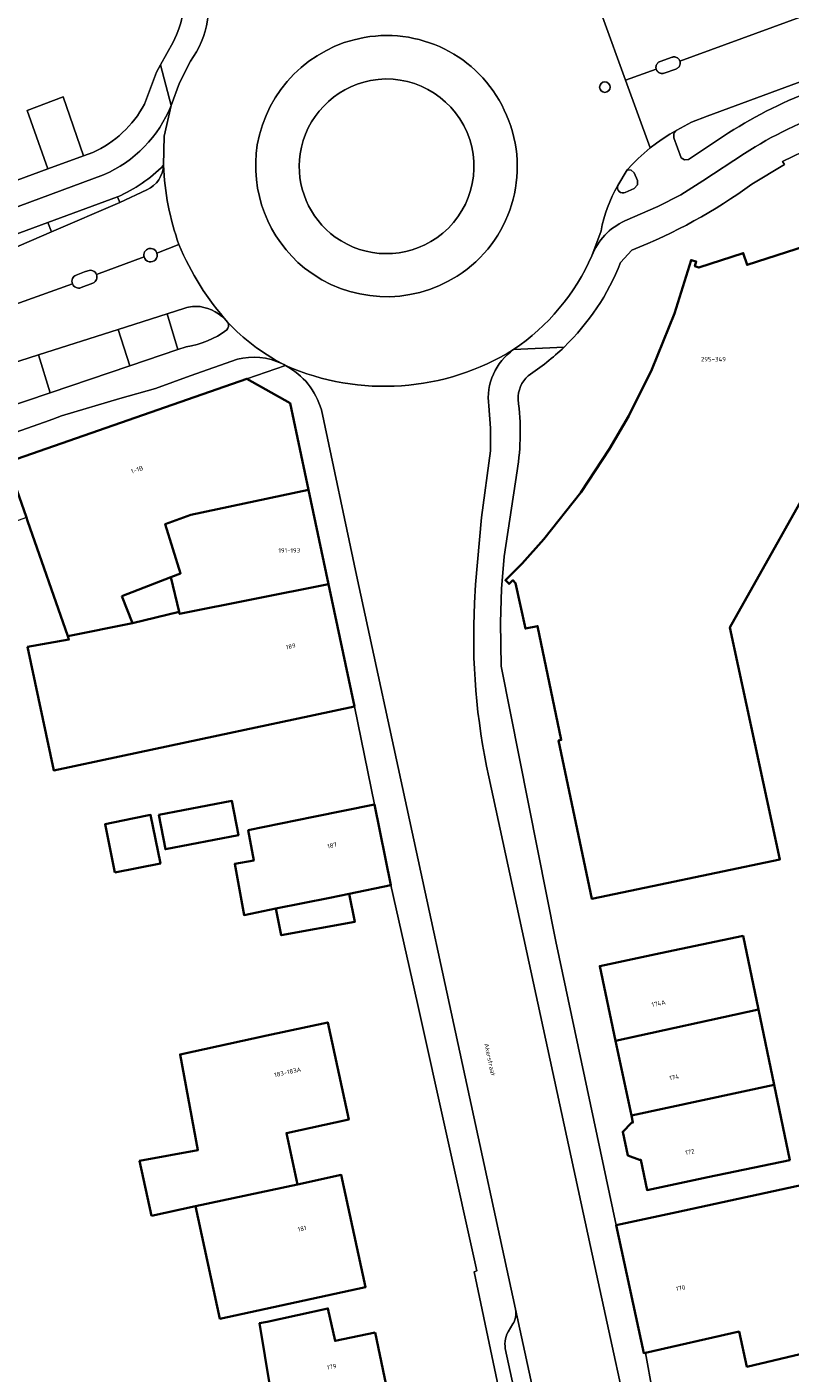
# Model space of a CAD drawing. Header units: metres. Extents: x 197700 to 204338, y 317132 to 325229.
# Tile 224 of 256: x 199766 to 199827, y 319368 to 319476. Entities that reach past the tile are written whole.
import ezdxf
from ezdxf.enums import TextEntityAlignment as Align

# ---------------------------------------------------------------- set-up
doc = ezdxf.new("R2010")
doc.units = ezdxf.units.M
for name, color, linetype, lineweight in [('B-WE-GR-BEPLANTING_CULTUUR_VASTE PLANTENVAK-GV', 90, 'Continuous', 18), ('B-WE-OG-BEBOUWING-GV', 7, 'Continuous', 35), ('B-WE-OG-BEBOUWING-T18', 10, 'Continuous', 18), ('B-WE-OG-TERREIN_CULTUURSCHEIDING-GV', 7, 'Continuous', 18), ('B-WE-OG-TERREIN_ERF-GV', 7, 'Continuous', 18), ('B-WE-OG-TOPOGRAFIE-T18', 10, 'Continuous', 18), ('B-WE-VH-VERHARDING_ASFALT-GV', 252, 'Continuous', 18), ('B-WE-VH-VERHARDING_BETON-GV', 252, 'Continuous', 18), ('B-WE-VH-VERHARDING_BETONSTRAATSTEEN-GV', 252, 'Continuous', 18), ('B-WE-VH-VERHARDING_OPEN-GV', 252, 'Continuous', 18), ('B-WE-VH-VERHARDING_SIERBESTRATING-GV', 252, 'Continuous', 18), ('B-WE-VH-VERHARDING_TEGEL-GV', 252, 'Continuous', 18)]:
    doc.layers.add(name, color=color, linetype=linetype, lineweight=lineweight)
doc.styles.add('NLCS-ISO-M200-T18', font='NLCS-ISO.ttf', dxfattribs={"height": 0.36})

msp = doc.modelspace()

# ---------------------------------------------------------------- linework, layer by layer
at = {"layer": 'B-WE-GR-BEPLANTING_CULTUUR_VASTE PLANTENVAK-GV'}
for points in [[(199793.661, 319471.769, 0.3151997), (199787.996, 319465.857)], [(199801.425, 319467.591, 0.3508581), (199793.661, 319471.769)], [(199798.988, 319459.108, 0.3556611), (199801.425, 319467.591)], [(199787.996, 319465.857, 0.2756488), (199790.827, 319459.157)], [(199790.827, 319459.157, 0.3184669), (199798.988, 319459.108)]]:
    msp.add_lwpolyline(points, format="xyb", dxfattribs=at)
at = {"layer": 'B-WE-OG-BEBOUWING-GV'}
msp.add_lwpolyline([(199833.459, 319459.982), (199823.954, 319456.919), (199823.648, 319457.871), (199820.066, 319456.717), (199819.751, 319456.814), (199819.865, 319457.187), (199819.444, 319457.316), (199818.122, 319453.011), (199816.295, 319448.515), (199814.443, 319444.781), (199812.899, 319442.116), (199810.593, 319438.624), (199807.6, 319434.857), (199805.859, 319432.916), (199804.518, 319431.555), (199804.815, 319431.258), (199805.112, 319431.555), (199805.338, 319431.329), (199806.121, 319427.672), (199807.096, 319427.874), (199809.01, 319418.71), (199808.795, 319418.666), (199811.463, 319405.931), (199816.357, 319406.956), (199826.594, 319409.1), (199822.578, 319427.744), (199831.288, 319443.257)], dxfattribs=at)
for points in [[(199773.649, 319430.288), (199777.605, 319431.809), (199778.391, 319432.111), (199777.156, 319436.078), (199779.208, 319436.832), (199788.668, 319438.836), (199787.194, 319445.791), (199783.725, 319447.769), (199764.616, 319441.118), (199764.442, 319441.057), (199765.995, 319436.597), (199766.086, 319436.335), (199769.318, 319427.049), (199774.531, 319428.097)], [(199777.156, 319436.078), (199778.391, 319432.111), (199777.605, 319431.809), (199778.274, 319429.009), (199778.306, 319428.847), (199790.277, 319431.242), (199788.668, 319438.836), (199779.208, 319436.832)], [(199766.084, 319426.21), (199768.191, 319416.262), (199773.469, 319417.381), (199781.399, 319419.062), (199787.475, 319420.35), (199792.367, 319421.387), (199790.277, 319431.242), (199778.306, 319428.847), (199778.274, 319429.009), (199774.531, 319428.097), (199769.318, 319427.049), (199769.409, 319426.789)], [(199776.639, 319412.681), (199777.168, 319409.915), (199783.042, 319411.037), (199782.513, 319413.804)], [(199773.106, 319408.036), (199776.76, 319408.779), (199775.968, 319412.673), (199774.529, 319412.381), (199772.315, 319411.931)], [(199783.82, 319411.446), (199784.265, 319409.012), (199782.749, 319408.735), (199783.5, 319404.619), (199786.047, 319405.136), (199790.403, 319406.02), (199791.94, 319406.332), (199795.304, 319407.014), (199793.987, 319413.508), (199789.087, 319412.514)], [(199786.047, 319405.136), (199786.481, 319402.998), (199792.398, 319404.072), (199791.94, 319406.332), (199790.403, 319406.02)], [(199813.376, 319394.505), (199824.868, 319397.022), (199823.638, 319402.948), (199817, 319401.548), (199812.107, 319400.516)], [(199824.868, 319397.022), (199813.376, 319394.505), (199814.643, 319388.5), (199826.128, 319390.955)], [(199776.054, 319380.427), (199779.582, 319381.192), (199787.795, 319382.953), (199786.899, 319387.087), (199791.912, 319388.174), (199790.218, 319395.985), (199785.332, 319394.925), (199778.345, 319393.409), (199779.775, 319385.715), (199775.095, 319384.845)], [(199826.128, 319390.955), (199814.643, 319388.5), (199814.764, 319387.924), (199814.667, 319387.904), (199813.948, 319387.19), (199814.351, 319385.282), (199815.296, 319384.92), (199815.394, 319384.94), (199815.91, 319382.494), (199820.802, 319383.526), (199827.383, 319384.914)], [(199787.795, 319382.953), (199779.582, 319381.192), (199781.544, 319372.142), (199793.272, 319374.686), (199791.313, 319383.716)], [(199818.309, 319380.726), (199813.422, 319379.672), (199815.641, 319369.379), (199815.773, 319369.409), (199823.304, 319371.107), (199823.939, 319368.288), (199831.495, 319370.069), (199831.368, 319370.606), (199831.984, 319370.753), (199831.362, 319373.636), (199831.734, 319373.716), (199829.79, 319383.202)], [(199794.042, 319371.047), (199790.82, 319370.36), (199790.24, 319372.982), (199785.358, 319371.903), (199784.743, 319371.783), (199785.597, 319366.598), (199778.895, 319365.494), (199779.019, 319364.728), (199779.495, 319362.229), (199795.177, 319365.658)]]:
    msp.add_lwpolyline(points, close=True, dxfattribs=at)
at = {"layer": 'B-WE-OG-TERREIN_CULTUURSCHEIDING-GV'}
for points in [[(199776.891, 319520.99), (199771.997, 319523.163), (199770.107, 319521.204), (199768.478, 319522.776), (199739.881, 319492.806), (199765.235, 319463.753), (199767.697, 319464.65), (199766.059, 319469.349), (199768.946, 319470.454), (199770.586, 319465.702), (199771.315, 319465.968)], [(199775.477, 319469.868), (199776.456, 319472.439), (199776.769, 319473.011), (199777.777, 319474.854)]]:
    msp.add_lwpolyline(points, dxfattribs=at)
for points in [[(199777.777, 319474.854, 0.1960018), (199778.375, 319479.732)], [(199771.315, 319465.968, 0.1696992), (199775.477, 319469.868)]]:
    msp.add_lwpolyline(points, format="xyb", dxfattribs=at)
msp.add_lwpolyline([(199773.378, 319451.738), (199766.95, 319449.687), (199767.899, 319446.643), (199774.303, 319448.805)], close=True, dxfattribs=at)
at = {"layer": 'B-WE-OG-TERREIN_ERF-GV'}
for points in [[(199829.236, 319466.423), (199826.796, 319465.253), (199826.955, 319465.016), (199824.326, 319463.42)], [(199831.288, 319443.257), (199822.578, 319427.744), (199826.594, 319409.1), (199816.357, 319406.956), (199811.463, 319405.931), (199808.795, 319418.666), (199809.01, 319418.71), (199807.096, 319427.874), (199806.121, 319427.672), (199805.338, 319431.329), (199805.112, 319431.555), (199804.815, 319431.258), (199804.518, 319431.555), (199805.859, 319432.916), (199807.6, 319434.857), (199810.593, 319438.624), (199812.899, 319442.116), (199814.443, 319444.781), (199816.295, 319448.515), (199818.122, 319453.011), (199819.444, 319457.316), (199819.865, 319457.187), (199819.751, 319456.814), (199820.066, 319456.717), (199823.648, 319457.871), (199823.954, 319456.919), (199833.459, 319459.982)], [(199814.689, 319458.112), (199813.783, 319457.11)], [(199805.454, 319440.368), (199804.412, 319433.466), (199804.201, 319430.877), (199804.132, 319428.166), (199804.172, 319424.655), (199808.573, 319402.496), (199813.422, 319379.672), (199818.309, 319380.726), (199829.79, 319383.202), (199831.734, 319373.716), (199831.362, 319373.636), (199831.984, 319370.753), (199835.966, 319371.706), (199836.827, 319368.239), (199837.024, 319367.354), (199839.565, 319367.923), (199840.845, 319362.208)], [(199768.191, 319416.262), (199766.084, 319426.21), (199769.409, 319426.789), (199769.318, 319427.049), (199766.086, 319436.335), (199765.995, 319436.597), (199764.741, 319436.161), (199764.43, 319436.043), (199751.785, 319431.507), (199749.5, 319430.687), (199750.305, 319421.431), (199726.541, 319412.935)], [(199807.805, 319348.368), (199802.009, 319375.931), (199802.21, 319375.995), (199797.451, 319397.5), (199795.304, 319407.014), (199791.94, 319406.332), (199792.398, 319404.072), (199786.481, 319402.998), (199786.047, 319405.136), (199783.5, 319404.619), (199782.749, 319408.735), (199784.265, 319409.012), (199783.82, 319411.446), (199789.087, 319412.514), (199793.987, 319413.508), (199792.367, 319421.387), (199787.475, 319420.35), (199781.399, 319419.062), (199773.469, 319417.381), (199768.191, 319416.262)]]:
    msp.add_lwpolyline(points, dxfattribs=at)
for points in [[(199824.326, 319463.42, -0.0627607), (199814.689, 319458.112)], [(199813.783, 319457.11, -0.1064745), (199809.235, 319450.318)], [(199809.235, 319450.318, -0.0479235), (199806.332, 319448.005)], [(199806.332, 319448.005, 0.2114169), (199805.531, 319446.094)], [(199805.531, 319446.094, -0.0759696), (199805.454, 319440.368)]]:
    msp.add_lwpolyline(points, format="xyb", dxfattribs=at)
for points in [[(199777.605, 319431.809), (199773.649, 319430.288), (199774.531, 319428.097), (199778.274, 319429.009)], [(199777.168, 319409.915), (199776.639, 319412.681), (199782.513, 319413.804), (199783.042, 319411.037)], [(199776.76, 319408.779), (199773.106, 319408.036), (199772.315, 319411.931), (199774.529, 319412.381), (199775.968, 319412.673)], [(199824.868, 319397.022), (199826.128, 319390.955), (199827.383, 319384.914), (199820.802, 319383.526), (199815.91, 319382.494), (199815.394, 319384.94), (199815.296, 319384.92), (199814.351, 319385.282), (199813.948, 319387.19), (199814.667, 319387.904), (199814.764, 319387.924), (199814.643, 319388.5), (199813.376, 319394.505), (199812.107, 319400.516), (199817, 319401.548), (199823.638, 319402.948)], [(199791.912, 319388.174), (199786.899, 319387.087), (199787.795, 319382.953), (199791.313, 319383.716), (199793.272, 319374.686), (199781.544, 319372.142), (199779.582, 319381.192), (199776.054, 319380.427), (199775.095, 319384.845), (199779.775, 319385.715), (199778.345, 319393.409), (199785.332, 319394.925), (199790.218, 319395.985)], [(199780.072, 319359.285), (199776.652, 319358.541), (199775.996, 319361.558), (199775.732, 319361.508), (199768.858, 319360.312), (199768.616, 319361.734), (199775.462, 319362.947), (199775.28, 319364.007), (199779.019, 319364.728), (199778.895, 319365.494), (199785.597, 319366.598), (199784.743, 319371.783), (199785.358, 319371.903), (199790.24, 319372.982), (199790.82, 319370.36), (199794.042, 319371.047), (199795.177, 319365.658), (199796.313, 319360.266), (199791.402, 319359.231), (199788.764, 319358.675), (199788.827, 319358.33), (199782.533, 319357.293), (199782.094, 319359.96), (199780, 319359.615)], [(199827.059, 319366.539), (199828.572, 319359.003), (199833.845, 319360.115), (199831.652, 319369.401), (199831.495, 319370.069), (199823.939, 319368.288), (199823.304, 319371.107), (199815.773, 319369.409), (199816.346, 319366.282), (199816.143, 319366.145), (199816.6, 319364.369), (199821.482, 319365.382)]]:
    msp.add_lwpolyline(points, close=True, dxfattribs=at)
at = {"layer": 'B-WE-VH-VERHARDING_ASFALT-GV'}
for points in [[(199812.312, 319476.881), (199814.165, 319471.801), (199816.649, 319472.665), (199816.644, 319472.681), (199816.633, 319472.724), (199816.626, 319472.768), (199816.623, 319472.812), (199816.624, 319472.857), (199816.63, 319472.901), (199816.639, 319472.945), (199816.651, 319472.987), (199816.668, 319473.029), (199816.688, 319473.068), (199816.712, 319473.106), (199816.739, 319473.141), (199816.769, 319473.174), (199816.802, 319473.204), (199816.837, 319473.231), (199816.875, 319473.255), (199816.915, 319473.275), (199816.956, 319473.292), (199817.924, 319473.641), (199817.968, 319473.652), (199818.012, 319473.659), (199818.057, 319473.662), (199818.102, 319473.661), (199818.147, 319473.656), (199818.191, 319473.647), (199818.235, 319473.634), (199818.276, 319473.617), (199818.317, 319473.597), (199818.355, 319473.573), (199818.391, 319473.546), (199818.424, 319473.516), (199818.455, 319473.482), (199818.482, 319473.447), (199818.506, 319473.409), (199818.527, 319473.368), (199818.544, 319473.327), (199818.549, 319473.312), (199878.895, 319495.401)], [(199878.895, 319495.401), (199818.549, 319473.312), (199818.564, 319473.254), (199818.57, 319473.21), (199818.573, 319473.165), (199818.572, 319473.119), (199818.566, 319473.075), (199818.557, 319473.031), (199818.543, 319472.987), (199818.526, 319472.946), (199818.506, 319472.906), (199818.481, 319472.868), (199818.454, 319472.832), (199818.423, 319472.799), (199818.39, 319472.769), (199818.354, 319472.742), (199818.315, 319472.718), (199818.275, 319472.698), (199818.233, 319472.681), (199817.271, 319472.347), (199817.255, 319472.342), (199817.212, 319472.332), (199817.167, 319472.326), (199817.123, 319472.324), (199817.078, 319472.326), (199817.034, 319472.332), (199816.991, 319472.341), (199816.948, 319472.355), (199816.907, 319472.372), (199816.868, 319472.393), (199816.831, 319472.418), (199816.796, 319472.445), (199816.763, 319472.476), (199816.734, 319472.509), (199816.707, 319472.545), (199816.684, 319472.583), (199816.665, 319472.623), (199816.649, 319472.665), (199814.165, 319471.801), (199816.156, 319466.341), (199816.667, 319466.732), (199817.195, 319467.1), (199817.739, 319467.444), (199818.298, 319467.764), (199819.492, 319468.402), (199820.75, 319468.903), (199829.233, 319472.027)], [(199811.469, 319457.657), (199812.204, 319459.67), (199812.303, 319460.148), (199812.422, 319460.622), (199812.562, 319461.089), (199812.722, 319461.551), (199812.901, 319462.005), (199813.1, 319462.451), (199813.318, 319462.888), (199813.555, 319463.315), (199814.299, 319464.562), (199814.733, 319465.037), (199815.188, 319465.493), (199815.663, 319465.928), (199816.156, 319466.341), (199814.165, 319471.801), (199812.312, 319476.881)], [(199779.183, 319473.305), (199778.286, 319471.578), (199777.634, 319469.747), (199777.077, 319467.296), (199777.011, 319464.947)], [(199775.685, 319462.978), (199773.503, 319461.946), (199768.005, 319459.586), (199761.159, 319456.647), (199743.278, 319448.971), (199743.207, 319448.94), (199740.233, 319447.911), (199718.851, 319440.512)], [(199778.255, 319458.561), (199776.488, 319457.882)], [(199776.488, 319457.882), (199778.255, 319458.561)], [(199775.451, 319457.564), (199771.623, 319456.157)], [(199771.623, 319456.157), (199775.451, 319457.564)], [(199769.99, 319456.111), (199770.529, 319456.309), (199770.662, 319456.356), (199770.934, 319456.462)], [(199718.851, 319440.512), (199714.798, 319439.108), (199704.628, 319435.586), (199699.508, 319433.813), (199690.886, 319430.826), (199683.481, 319428.274), (199679.881, 319427.033), (199677.801, 319426.317), (199667.624, 319422.809), (199662.717, 319421.118), (199660.988, 319420.523), (199662.256, 319416.905), (199769.687, 319455.403)], [(199769.687, 319455.403), (199662.256, 319416.905), (199663.158, 319414.331), (199669.273, 319416.454), (199683.227, 319421.3), (199685.901, 319422.229), (199711.535, 319431.043), (199740.529, 319441.105), (199748.125, 319443.678), (199748.242, 319443.718), (199753.171, 319445.291), (199760.935, 319447.768), (199766.95, 319449.687), (199773.378, 319451.738), (199777.298, 319452.988), (199778.735, 319453.447)], [(199771.338, 319455.459), (199770.394, 319455.098)], [(199782.134, 319452.347), (199782.188, 319452.296)], [(199786.531, 319448.985), (199786.685, 319448.907), (199786.838, 319448.824)], [(199789.709, 319445.265), (199792.528, 319431.956), (199805.33, 319372.915), (199812.043, 319341.902), (199815.403, 319326.38), (199822.235, 319327.918), (199811.717, 319376.349), (199803.188, 319415.753)], [(199802.041, 319429.707), (199802.115, 319431.206), (199802.593, 319436.605), (199803.307, 319441.978), (199803.313, 319443.785), (199803.176, 319445.588)]]:
    msp.add_lwpolyline(points, dxfattribs=at)
for points in [[(199780.34, 319480.17, -0.2315403), (199779.183, 319473.305)], [(199784.558, 319466.585, -0.3155792), (199793.157, 319475.221)], [(199793.157, 319475.221, 0.3155792), (199784.558, 319466.585)], [(199793.157, 319475.221, -0.3505364), (199804.609, 319468.97)], [(199804.609, 319468.97, 0.3505364), (199793.157, 319475.221)], [(199787.996, 319465.857, -0.3151997), (199793.661, 319471.769)], [(199793.661, 319471.769, -0.3508581), (199801.425, 319467.591)], [(199812.095, 319471.228, -1), (199812.941, 319471.228)], [(199812.941, 319471.228, -1), (199812.095, 319471.228)], [(199804.609, 319468.97, -0.3688196), (199800.646, 319456.033)], [(199800.646, 319456.033, 0.3688196), (199804.609, 319468.97)], [(199801.425, 319467.591, -0.3556611), (199798.988, 319459.108)], [(199788.364, 319456.667, -0.2679976), (199784.558, 319466.585)], [(199784.558, 319466.585, 0.2679976), (199788.364, 319456.667)], [(199790.827, 319459.157, -0.2756488), (199787.996, 319465.857)], [(199777.011, 319464.947, -0.2860191), (199775.685, 319462.978)], [(199777.011, 319464.947, 0.0757825), (199778.255, 319458.561)], [(199778.255, 319458.561, -0.0757825), (199777.011, 319464.947)], [(199775.451, 319457.564, -0.4156123), (199775.821, 319458.238)], [(199775.821, 319458.238, -0.4063087), (199776.488, 319457.882)], [(199778.255, 319458.561, 0.0820105), (199782.188, 319452.296)], [(199782.188, 319452.296, -0.0820105), (199778.255, 319458.561)], [(199798.988, 319459.108, -0.3184669), (199790.827, 319459.157)], [(199776.488, 319457.882, -1.0191838), (199775.451, 319457.564)], [(199805.176, 319450.113, 0.1401296), (199811.469, 319457.657)], [(199769.687, 319455.403, -0.4141516), (199769.99, 319456.111)], [(199770.934, 319456.462, -0.4049565), (199771.623, 319456.157)], [(199771.623, 319456.157, -0.4056691), (199771.338, 319455.459)], [(199800.646, 319456.033, -0.3207972), (199788.364, 319456.667)], [(199788.364, 319456.667, 0.3207972), (199800.646, 319456.033)], [(199770.394, 319455.098, -0.4137078), (199769.687, 319455.403)], [(199778.735, 319453.447, -0.1077573), (199779.951, 319453.574)], [(199779.951, 319453.574, -0.1840072), (199782.134, 319452.347)], [(199782.188, 319452.296, 0.0809758), (199786.531, 319448.985)], [(199786.838, 319448.824, 0.2467399), (199805.176, 319450.113)], [(199805.176, 319450.113, -0.2467399), (199786.838, 319448.824)], [(199803.176, 319445.588, -0.2788305), (199805.176, 319450.113)], [(199786.838, 319448.824, -0.2046852), (199789.709, 319445.265)], [(199803.188, 319415.753, -0.0687327), (199802.041, 319429.707)]]:
    msp.add_lwpolyline(points, format="xyb", dxfattribs=at)
at = {"layer": 'B-WE-VH-VERHARDING_BETON-GV'}
for points in [[(199777.011, 319464.947, -0.1009272), (199773.317, 319462.408)], [(199775.685, 319462.978, 0.2860191), (199777.011, 319464.947)], [(199775.821, 319458.238, 0.4156123), (199775.451, 319457.564)], [(199776.488, 319457.882, 0.4063087), (199775.821, 319458.238)], [(199775.451, 319457.564, 1.0191838), (199776.488, 319457.882)], [(199769.99, 319456.111, 0.4141516), (199769.687, 319455.403)], [(199771.623, 319456.157, 0.4049565), (199770.934, 319456.462)], [(199771.338, 319455.459, 0.4056691), (199771.623, 319456.157)], [(199769.687, 319455.403, 0.4137078), (199770.394, 319455.098)], [(199779.951, 319453.574, 0.1077573), (199778.735, 319453.447)], [(199782.134, 319452.347, 0.1840072), (199779.951, 319453.574)], [(199778.834, 319450.335, 0.1232386), (199782.098, 319451.69)], [(199782.098, 319451.69, 0.3310777), (199782.188, 319452.296)]]:
    msp.add_lwpolyline(points, format="xyb", dxfattribs=at)
for points in [[(199773.317, 319462.408), (199773.503, 319461.946), (199775.685, 319462.978)], [(199770.934, 319456.462), (199770.662, 319456.356), (199770.529, 319456.309), (199769.99, 319456.111)], [(199770.394, 319455.098), (199771.338, 319455.459)], [(199778.735, 319453.447), (199777.298, 319452.988), (199778.172, 319450.111), (199778.834, 319450.335)], [(199782.188, 319452.296), (199782.134, 319452.347)]]:
    msp.add_lwpolyline(points, dxfattribs=at)
msp.add_lwpolyline([(199761.159, 319456.647), (199768.005, 319459.586), (199767.708, 319460.344), (199760.711, 319457.771)], close=True, dxfattribs=at)
at = {"layer": 'B-WE-VH-VERHARDING_BETONSTRAATSTEEN-GV'}
for points in [[(199773.378, 319451.738), (199774.303, 319448.805), (199778.172, 319450.111), (199777.298, 319452.988)], [(199767.899, 319446.643), (199766.95, 319449.687), (199760.935, 319447.768), (199761.92, 319444.624)]]:
    msp.add_lwpolyline(points, close=True, dxfattribs=at)
for points in [[(199782.098, 319451.69, -0.1232386), (199778.834, 319450.335)], [(199782.188, 319452.296, -0.3310777), (199782.098, 319451.69)], [(199786.531, 319448.985, -0.0809758), (199782.188, 319452.296)], [(199782.952, 319449.332, -0.1779623), (199786.531, 319448.985)]]:
    msp.add_lwpolyline(points, format="xyb", dxfattribs=at)
for points in [[(199778.834, 319450.335), (199778.172, 319450.111), (199774.303, 319448.805), (199767.899, 319446.643), (199761.92, 319444.624), (199754.2, 319442.017), (199749.182, 319440.255), (199741.848, 319437.679), (199712.741, 319427.394), (199664.539, 319410.387), (199665.282, 319408.269), (199767.437, 319444.277), (199768.123, 319444.527), (199768.812, 319444.776)], [(199768.812, 319444.776), (199773.49, 319446.18), (199776.368, 319446.995), (199779.164, 319447.998), (199782.952, 319449.332)], [(199812.043, 319341.902), (199805.33, 319372.915), (199805.353, 319372.711), (199805.359, 319372.564), (199805.351, 319372.417), (199805.331, 319372.271), (199805.297, 319372.128), (199805.251, 319371.988), (199805.192, 319371.853), (199805.122, 319371.723), (199804.723, 319371.101), (199804.633, 319370.902), (199804.569, 319370.717), (199804.522, 319370.527), (199804.492, 319370.334), (199804.48, 319370.138), (199804.485, 319369.943), (199804.507, 319369.749), (199810.546, 319341.878)]]:
    msp.add_lwpolyline(points, dxfattribs=at)
at = {"layer": 'B-WE-VH-VERHARDING_OPEN-GV'}
for points in [[(199829.233, 319472.027), (199820.75, 319468.903), (199819.492, 319468.402), (199818.298, 319467.764), (199818.067, 319467.504), (199818.066, 319467.157), (199818.655, 319465.548), (199818.915, 319465.367), (199819.231, 319465.404), (199822.469, 319467.545)], [(199814.154, 319462.759), (199814.881, 319463.085), (199815.136, 319463.356), (199815.151, 319463.73), (199814.875, 319464.332), (199814.627, 319464.549), (199814.299, 319464.562), (199813.555, 319463.315)]]:
    msp.add_lwpolyline(points, dxfattribs=at)
msp.add_lwpolyline([(199770.586, 319465.702), (199768.946, 319470.454), (199766.059, 319469.349), (199767.697, 319464.65)], close=True, dxfattribs=at)
for points in [[(199822.469, 319467.545, -0.0550866), (199829.604, 319471.083)], [(199813.555, 319463.315, 0.7073782), (199814.154, 319462.759)]]:
    msp.add_lwpolyline(points, format="xyb", dxfattribs=at)
at = {"layer": 'B-WE-VH-VERHARDING_SIERBESTRATING-GV'}
for points in [[(199812.941, 319471.228, 1), (199812.095, 319471.228)], [(199812.095, 319471.228, 1), (199812.941, 319471.228)]]:
    msp.add_lwpolyline(points, format="xyb", dxfattribs=at)
at = {"layer": 'B-WE-VH-VERHARDING_TEGEL-GV'}
for points in [[(199824.326, 319463.42), (199826.955, 319465.016), (199826.796, 319465.253), (199829.236, 319466.423), (199831.741, 319467.447), (199841.615, 319471.032), (199868.823, 319481.152), (199880.857, 319485.599), (199882.007, 319486.024), (199884.4, 319486.93), (199907.316, 319495.494), (199954.351, 319512.977), (199970.888, 319518.933), (199973.094, 319519.622), (199975.342, 319520.167), (199978.183, 319520.722), (200009.342, 319526.971), (200018.425, 319529.075), (200019.033, 319529.243), (200021.248, 319529.857), (200021.346, 319529.884), (200022.04, 319529.748), (200023.615, 319530.223), (200022.018, 319532.047)], [(199777.777, 319474.854), (199776.769, 319473.011), (199777.634, 319469.747), (199778.286, 319471.578), (199779.183, 319473.305)], [(199777.634, 319469.747), (199776.769, 319473.011), (199776.456, 319472.439), (199775.477, 319469.868)], [(199777.011, 319464.947), (199777.077, 319467.296), (199777.634, 319469.747)], [(199822.469, 319467.545), (199819.231, 319465.404), (199818.915, 319465.367), (199818.655, 319465.548), (199818.066, 319467.157), (199818.067, 319467.504), (199818.298, 319467.764), (199817.739, 319467.444), (199817.195, 319467.1), (199816.667, 319466.732), (199816.156, 319466.341), (199815.663, 319465.928), (199815.188, 319465.493), (199814.733, 319465.037), (199814.299, 319464.562), (199814.627, 319464.549), (199814.875, 319464.332), (199815.151, 319463.73), (199815.136, 319463.356), (199814.881, 319463.085), (199814.154, 319462.759)], [(199771.315, 319465.968), (199770.586, 319465.702), (199767.697, 319464.65), (199765.235, 319463.753), (199762.358, 319462.724), (199739.278, 319454.164)], [(199814.122, 319460.464), (199816.786, 319461.622), (199818.636, 319462.559), (199820.384, 319463.679), (199823.743, 319465.885)], [(199823.743, 319465.885), (199820.384, 319463.679), (199818.636, 319462.559), (199816.786, 319461.622), (199814.122, 319460.464)], [(199739.278, 319454.164), (199739.424, 319453.606), (199726.641, 319448.889), (199717.071, 319445.315), (199716.202, 319445.774), (199705.244, 319441.834), (199704.6, 319443.031), (199704.019, 319443.604), (199703.922, 319443.671), (199703.499, 319443.963), (199703.003, 319444.239), (199702.477, 319444.443), (199702.074, 319444.541), (199701.591, 319444.56), (199696.146, 319442.553), (199697.441, 319439.028), (199665.16, 319427.419), (199665.218, 319427.223), (199661.419, 319425.902), (199659.352, 319425.178), (199659.971, 319423.426), (199729.689, 319448.502), (199758.645, 319459.164), (199772.198, 319464.18)], [(199772.198, 319464.18), (199758.645, 319459.164), (199729.689, 319448.502), (199659.971, 319423.426), (199660.65, 319421.488), (199662.367, 319422.103), (199667.233, 319423.849), (199677.384, 319427.493), (199679.434, 319428.229), (199683.015, 319429.514), (199689.798, 319431.949), (199698.987, 319435.267), (199704.059, 319437.099), (199714.213, 319440.766), (199718.22, 319442.213), (199739.482, 319449.971), (199742.498, 319451.071), (199760.711, 319457.771), (199767.708, 319460.344), (199773.317, 319462.408)], [(199813.555, 319463.315), (199813.318, 319462.888), (199813.1, 319462.451), (199812.901, 319462.005), (199812.722, 319461.551), (199812.562, 319461.089), (199812.422, 319460.622), (199812.303, 319460.148), (199812.204, 319459.67), (199811.469, 319457.657)], [(199813.783, 319457.11), (199814.689, 319458.112)], [(199809.235, 319450.318), (199805.176, 319450.113)], [(199805.176, 319450.113), (199809.235, 319450.318)], [(199782.952, 319449.332), (199779.164, 319447.998), (199776.368, 319446.995), (199773.49, 319446.18), (199768.812, 319444.776), (199768.123, 319444.527), (199767.437, 319444.277), (199665.282, 319408.269), (199665.854, 319406.636), (199667.105, 319407.11), (199673.657, 319409.404), (199674.944, 319409.848), (199746.558, 319434.959), (199749.051, 319435.851), (199750.162, 319436.242), (199751.666, 319436.772), (199763.201, 319440.837), (199764.549, 319441.312), (199764.616, 319441.118), (199783.725, 319447.769), (199786.838, 319448.824)], [(199786.838, 319448.824), (199783.725, 319447.769), (199787.194, 319445.791), (199788.668, 319438.836), (199790.277, 319431.242), (199792.367, 319421.387), (199793.987, 319413.508), (199795.304, 319407.014), (199797.451, 319397.5), (199802.21, 319375.995), (199802.009, 319375.931), (199807.805, 319348.368), (199807.617, 319348.315), (199808.973, 319342.047), (199809.394, 319340.119), (199812.816, 319324.056), (199813.56, 319319.015)], [(199786.838, 319448.824), (199786.685, 319448.907), (199786.531, 319448.985)], [(199804.522, 319370.527), (199804.569, 319370.717), (199804.633, 319370.902), (199804.723, 319371.101), (199805.122, 319371.723), (199805.192, 319371.853), (199805.251, 319371.988), (199805.297, 319372.128), (199805.331, 319372.271), (199805.351, 319372.417), (199805.359, 319372.564), (199805.353, 319372.711), (199805.33, 319372.915), (199792.528, 319431.956), (199789.709, 319445.265)], [(199803.176, 319445.588), (199803.313, 319443.785), (199803.307, 319441.978), (199802.593, 319436.605), (199802.115, 319431.206), (199802.041, 319429.707)], [(199823.187, 319323.733), (199825.393, 319324.212), (199823.921, 319330.85), (199824.049, 319330.858), (199823.282, 319334.103), (199821.302, 319342.477), (199819.158, 319352.579), (199819.05, 319352.557), (199818.98, 319352.893), (199816.6, 319364.369), (199816.143, 319366.145), (199816.346, 319366.282), (199815.773, 319369.409), (199815.641, 319369.379), (199813.422, 319379.672), (199808.573, 319402.496), (199804.172, 319424.655), (199804.132, 319428.166), (199804.201, 319430.877), (199804.412, 319433.466), (199805.454, 319440.368)], [(199803.188, 319415.753), (199811.717, 319376.349), (199822.235, 319327.918), (199823.069, 319324.368)], [(199810.546, 319341.878), (199804.507, 319369.749), (199804.485, 319369.943), (199804.48, 319370.138), (199804.492, 319370.334), (199804.522, 319370.527)]]:
    msp.add_lwpolyline(points, dxfattribs=at)
for points in [[(199779.183, 319473.305, 0.2315403), (199780.34, 319480.17)], [(199778.375, 319479.732, -0.1960018), (199777.777, 319474.854)], [(199829.604, 319471.083, 0.0550866), (199822.469, 319467.545)], [(199775.477, 319469.868, -0.1696992), (199771.315, 319465.968)], [(199772.198, 319464.18, 0.197125), (199777.634, 319469.747)], [(199777.634, 319469.747, -0.197125), (199772.198, 319464.18)], [(199823.743, 319465.885, -0.0628691), (199830.964, 319469.368)], [(199830.964, 319469.368, 0.0628691), (199823.743, 319465.885)], [(199773.317, 319462.408, 0.1009272), (199777.011, 319464.947)], [(199814.154, 319462.759, -0.7073782), (199813.555, 319463.315)], [(199814.689, 319458.112, 0.0627607), (199824.326, 319463.42)], [(199811.469, 319457.657, -0.199682), (199814.122, 319460.464)], [(199814.122, 319460.464, 0.199682), (199811.469, 319457.657)], [(199811.469, 319457.657, -0.1401296), (199805.176, 319450.113)], [(199809.235, 319450.318, 0.1064745), (199813.783, 319457.11)], [(199786.531, 319448.985, 0.1779623), (199782.952, 319449.332)], [(199805.176, 319450.113, 0.2788305), (199803.176, 319445.588)], [(199806.332, 319448.005, 0.0479235), (199809.235, 319450.318)], [(199789.709, 319445.265, 0.2046852), (199786.838, 319448.824)], [(199805.531, 319446.094, -0.2114169), (199806.332, 319448.005)], [(199805.454, 319440.368, 0.0759696), (199805.531, 319446.094)], [(199802.041, 319429.707, 0.0687327), (199803.188, 319415.753)]]:
    msp.add_lwpolyline(points, format="xyb", dxfattribs=at)
for points in [[(199816.649, 319472.665), (199816.665, 319472.623), (199816.684, 319472.583), (199816.707, 319472.545), (199816.734, 319472.509), (199816.763, 319472.476), (199816.796, 319472.445), (199816.831, 319472.418), (199816.868, 319472.393), (199816.907, 319472.372), (199816.948, 319472.355), (199816.991, 319472.341), (199817.034, 319472.332), (199817.078, 319472.326), (199817.123, 319472.324), (199817.167, 319472.326), (199817.212, 319472.332), (199817.255, 319472.342), (199817.271, 319472.347), (199818.233, 319472.681), (199818.275, 319472.698), (199818.315, 319472.718), (199818.354, 319472.742), (199818.39, 319472.769), (199818.423, 319472.799), (199818.454, 319472.832), (199818.481, 319472.868), (199818.506, 319472.906), (199818.526, 319472.946), (199818.543, 319472.987), (199818.557, 319473.031), (199818.566, 319473.075), (199818.572, 319473.119), (199818.573, 319473.165), (199818.57, 319473.21), (199818.564, 319473.254), (199818.549, 319473.312), (199818.544, 319473.327), (199818.527, 319473.368), (199818.506, 319473.409), (199818.482, 319473.447), (199818.455, 319473.482), (199818.424, 319473.516), (199818.391, 319473.546), (199818.355, 319473.573), (199818.317, 319473.597), (199818.276, 319473.617), (199818.235, 319473.634), (199818.191, 319473.647), (199818.147, 319473.656), (199818.102, 319473.661), (199818.057, 319473.662), (199818.012, 319473.659), (199817.968, 319473.652), (199817.924, 319473.641), (199816.956, 319473.292), (199816.915, 319473.275), (199816.875, 319473.255), (199816.837, 319473.231), (199816.802, 319473.204), (199816.769, 319473.174), (199816.739, 319473.141), (199816.712, 319473.106), (199816.688, 319473.068), (199816.668, 319473.029), (199816.651, 319472.987), (199816.639, 319472.945), (199816.63, 319472.901), (199816.624, 319472.857), (199816.623, 319472.812), (199816.626, 319472.768), (199816.633, 319472.724), (199816.644, 319472.681)], [(199768.005, 319459.586), (199773.503, 319461.946), (199773.317, 319462.408), (199767.708, 319460.344)]]:
    msp.add_lwpolyline(points, close=True, dxfattribs=at)

# ---------------------------------------------------------------- texts
at = {"layer": 'B-WE-OG-BEBOUWING-T18', "style": 'NLCS-ISO-M200-T18'}
for s, p in [('295-349', (199821.247, 319449.339)), ('191-193', (199787.133, 319433.953))]:
    msp.add_text(s, height=0.36, dxfattribs=at).set_placement(p, align=Align.MIDDLE)
for s, rotation, p in [('1-1B', 19.1, (199774.888, 319440.458)), ('189', 11.9, (199787.249, 319426.24)), ('187', 11.4, (199790.572, 319410.223)), ('174A', 11.9, (199816.83, 319397.511)), ('183-183A', 12.2, (199786.992, 319391.986)), ('174', 11.9, (199818.083, 319391.572)), ('172', 11.9, (199819.35, 319385.567)), ('181', 12.2, (199788.158, 319379.391)), ('170', 12.1, (199818.605, 319374.613)), ('179', 11.8, (199790.536, 319368.283))]:
    msp.add_text(s, height=0.36, rotation=rotation, dxfattribs=at).set_placement(p, align=Align.MIDDLE)
at = {"layer": 'B-WE-OG-TOPOGRAFIE-T18', "style": 'NLCS-ISO-M200-T18'}
msp.add_text('Akerstraat', height=0.36, rotation=282.3, dxfattribs=at).set_placement((199803.265, 319392.999), align=Align.MIDDLE)

doc.saveas('drawing.dxf')
